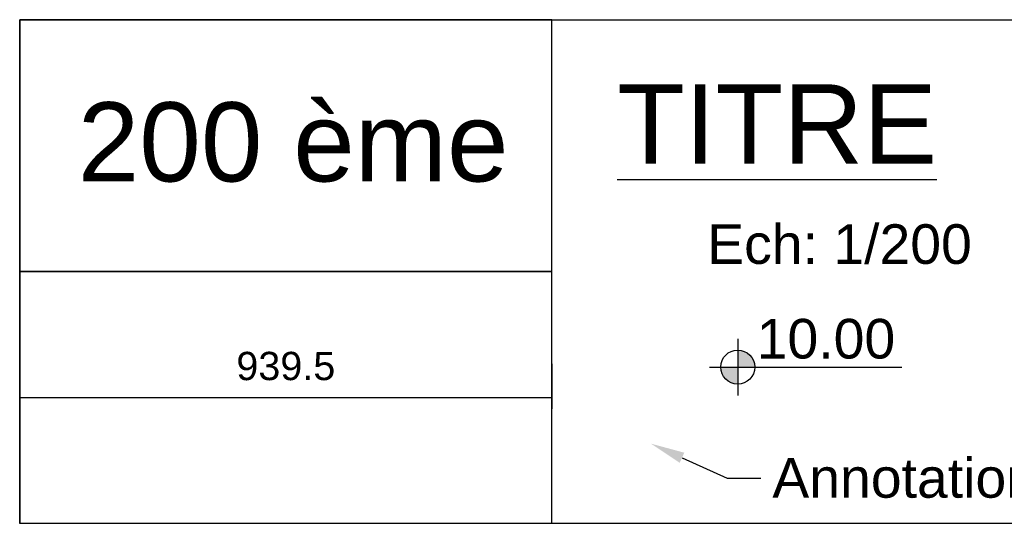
# Model space of a CAD drawing. Header units: centimetres. Extents: x -457644 to -429081, y -148214 to -140337.
# Tile 3 of 31: x -454079 to -452340, y -141215 to -140337. Entities that reach past the tile are written whole.
import ezdxf
from ezdxf import colors
from ezdxf.entities.mleader import LeaderData, LeaderLine
from ezdxf.enums import TextEntityAlignment as Align
from ezdxf.math import Vec2, Vec3

# ---------------------------------------------------------------- set-up
doc = ezdxf.new("R2010")
doc.units = ezdxf.units.CM
doc.header["$LTSCALE"] = 20
doc.layers.get('DEFPOINTS').update_dxf_attribs({"color": 31})
for name, color, linetype in [('GO-0-COTES', 3, 'Continuous'), ('GO-0-DIV', 7, 'Continuous'), ('GO-0-HAC-DIV', 10, 'Continuous'), ('GO-0-TXT-DIV', 7, 'Continuous')]:
    doc.layers.add(name, color=color, linetype=linetype)
doc.styles.add('Arial', font='arial.ttf')
doc.styles.add('ARIALI', font='arial.ttf')
doc.dimstyles.new('EO200', dxfattribs={"dimtxt": 50, "dimasz": 0.4, "dimexe": 20, "dimexo": 60, "dimgap": 30, "dimtad": 1, "dimdec": 1, "dimrnd": 0.5, "dimdsep": 46, "dimtxsty": 'Arial', "dimblk": 'ARCHTICK', "dimcen": 20, "dimclrd": 256, "dimclre": 256, "dimclrt": 7, "dimadec": 3, "dimazin": 0, "dimtfac": 1, "dimtdec": 1, "dimtofl": 0, "dimtmove": 2, "dimatfit": 3, "dimldrblk": 'ARCHTICK', "dimfxl": 60, "dimfxlon": 1, "dimtolj": 1, "dimtzin": 0, "dimarcsym": 0})

# ---------------------------------------------------------------- blocks, each defined once
blk = doc.blocks.new('_ArchTick')
at = {"color": 0, "linetype": 'ByBlock', "const_width": 0.15}
blk.add_lwpolyline([(-0.5, -0.5), (0.5, 0.5)], dxfattribs=at)
blk = doc.blocks.new('*D27')
at = {"layer": 'DEFPOINTS', "color": 0, "transparency": 16777216}
for p in [(-454078.7, -140782.2), (-453139, -140782.2), (-453139, -141004.9)]:
    blk.add_point(p, dxfattribs=at)
at = {"layer": 'GO-0-COTES', "lineweight": -2, "transparency": 16777216}
for p, q in [((-454078.7, -140944.9), (-454078.7, -141024.9)), ((-453139, -140944.9), (-453139, -141024.9)), ((-454078.7, -141004.9), (-453139, -141004.9))]:
    blk.add_line(p, q, dxfattribs=at)
at = {"layer": 'GO-0-COTES', "lineweight": -2, "transparency": 16777216, "xscale": 0.4, "yscale": 0.4, "zscale": 0.4, "rotation": 180}
blk.add_blockref('_ArchTick', (-454078.7, -141004.9), dxfattribs=at)
at = {"layer": 'GO-0-COTES', "lineweight": -2, "transparency": 16777216, "xscale": 0.4, "yscale": 0.4, "zscale": 0.4}
blk.add_blockref('_ArchTick', (-453139, -141004.9), dxfattribs=at)
at = {"layer": 'GO-0-COTES', "color": 7, "transparency": 16777216, "insert": (-453608.8, -140949.3), "char_height": 50, "attachment_point": 5, "style": 'Arial'}
blk.add_mtext('\\A1;939.5', dxfattribs=at)

msp = doc.modelspace()

# ---------------------------------------------------------------- hatches: boundary and pattern name
at = {"layer": 'GO-0-HAC-DIV'}
h = msp.add_hatch(color=7, dxfattribs=at)
h.paths.add_polyline_path([(-452810.6, -140920.85), (-452810.6, -140950.85), (-452780.6, -140950.85, 0.4142136)])
h.paths.add_polyline_path([(-452810.6, -140950.85), (-452840.6, -140950.85, 0.4142136), (-452810.6, -140980.85)])

# ---------------------------------------------------------------- linework, layer by layer
at = {"layer": 'GO-0-DIV', "color": 7}
for p, q in [((-452810.6, -140900.85), (-452810.6, -141000.85)), ((-452860.6, -140950.85), (-452520.6, -140950.85))]:
    msp.add_line(p, q, dxfattribs=at)
at = {"layer": 'GO-0-DIV'}
for points in [[(-454078.65, -140336.67), (-451305.1, -140336.67), (-451305.1, -141227.63), (-454078.65, -141227.63)], [(-454078.65, -140782.15), (-453138.97, -140782.15), (-453138.97, -140336.67), (-454078.65, -140336.67)], [(-454078.65, -141227.63), (-453138.97, -141227.63), (-453138.97, -140782.15), (-454078.65, -140782.15)]]:
    msp.add_lwpolyline(points, close=True, dxfattribs=at)
at = {"layer": 'GO-0-DIV', "color": 7}
msp.add_circle((-452810.6, -140950.85), 30, dxfattribs=at)

# ---------------------------------------------------------------- texts
at = {"layer": 'GO-0-TXT-DIV', "color": 7}
for s, height, style, p in [('200 ème', 140, 'Arial', (-453976.34, -140622.74)), ('10.00', 70, 'ARIALI', (-452777.09, -140935.72))]:
    msp.add_text(s, height=height, dxfattribs=dict(at, style=style)).set_placement(p)
at = {"layer": 'GO-0-TXT-DIV', "color": 7, "linetype": 'Continuous', "lineweight": -3, "style": 'Arial'}
msp.add_text('%%UTITRE', height=140, dxfattribs=at).set_placement((-452741.08, -140450.97), align=Align.TOP_CENTER)
at = {"layer": 'GO-0-TXT-DIV', "color": 7, "linetype": 'Continuous', "lineweight": -3, "insert": (-452630.75, -140733.91), "char_height": 70, "attachment_point": 5, "style": 'Arial'}
msp.add_mtext_dynamic_manual_height_columns('Ech: 1/200', width=528.2862, gutter_width=0.4, heights=[0], dxfattribs=at)

# ---------------------------------------------------------------- dimensions: what is measured, and where the dimension line sits
at = {"layer": 'GO-0-COTES'}
dim = msp.add_linear_dim(base=(-453138.97, -141004.89), p1=(-454078.65, -140782.15), p2=(-453138.97, -140782.15), dimstyle='EO200', dxfattribs=at)
dim.commit()
dim.dimension.update_dxf_attribs({"geometry": '*D27', "text_midpoint": (-453608.81, -140949.35)})

# ---------------------------------------------------------------- leaders
ml = msp.add_multileader_mtext('Standard')
ml.set_content('Annotation', color=256, style='Arial')
ml.set_leader_properties(color=256)
ml.build(insert=Vec2(0, 0))
ml.multileader.update_dxf_attribs({"text_left_attachment_type": 2, "text_right_attachment_type": 2, "dogleg_length": 60, "arrow_head_size": 60})
ctx = ml.context
ctx.base_point, ctx.char_height, ctx.arrow_head_size, ctx.landing_gap_size, ctx.plane_origin = Vec3(-452769.45, -141147.45), 70, 60, 20, Vec3(-452963.59, -141086.33)
ctx.left_attachment, ctx.right_attachment = 2, 2
notes = []
notes.append((ctx, [(0, (1, 1, 0), (-452829.45, -141147.45), (1, 0), 60, [(0, [(-452963.59, -141086.33)], 0, [])])]))
ctx.mtext.insert, ctx.mtext.width, ctx.mtext.flow_direction = Vec3(-452749.45, -141111.88), 163.2917, 5
for ctx, leaders in notes:
    for number, flags, end, landing, length, lines in leaders:
        leader = LeaderData()
        leader.index, (leader.has_last_leader_line, leader.has_dogleg_vector, leader.attachment_direction) = number, flags
        leader.last_leader_point, leader.dogleg_vector, leader.dogleg_length = Vec3(end), Vec3(landing), length
        for number, points, colour, breaks in lines:
            line = LeaderLine()
            line.index, line.vertices, line.color, line.breaks = number, Vec3.list(points), colors.encode_raw_color(colour), breaks
            leader.lines.append(line)
        ctx.leaders.append(leader)

doc.saveas('drawing.dxf')
